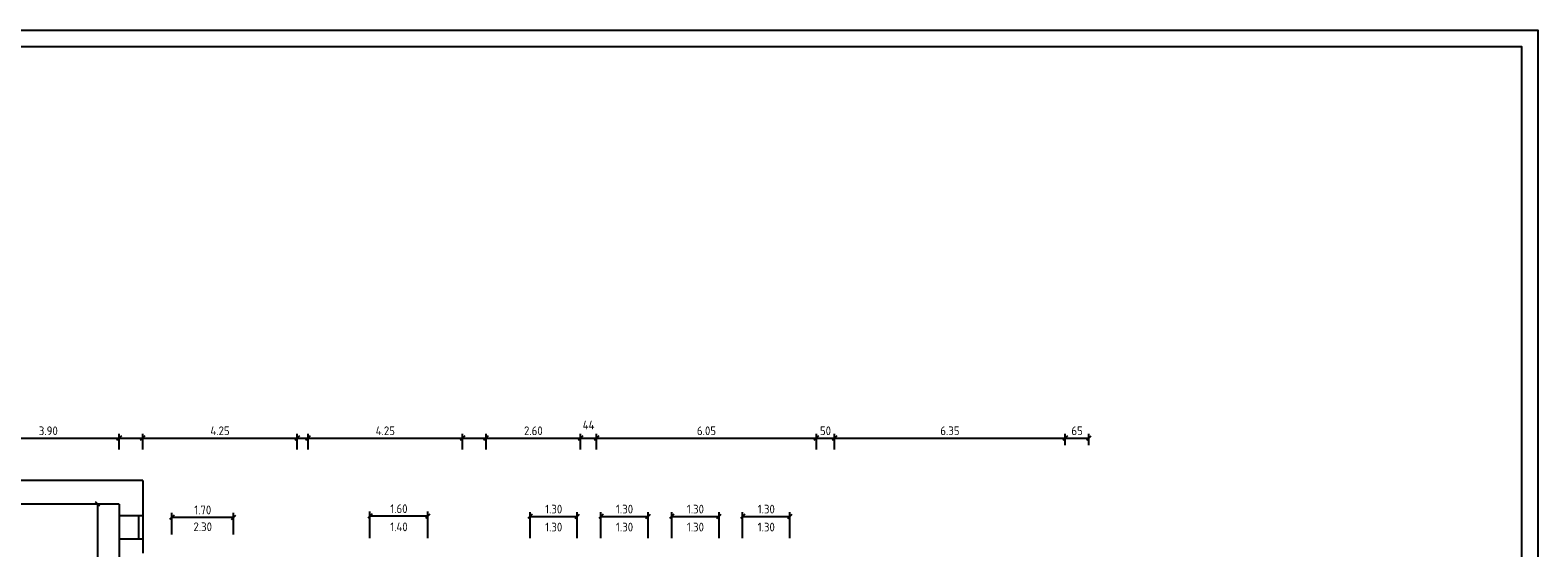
# Model space of a CAD drawing. Header units: metres. Extents: x 0 to 75, y 0 to 42.5.
# Tile 4 of 4: x 33.5 to 75, y 28.2 to 42.5. Entities that reach past the tile are written whole.
import ezdxf
from ezdxf.enums import TextEntityAlignment as Align

# ---------------------------------------------------------------- set-up
doc = ezdxf.new("R2010")
doc.units = ezdxf.units.M
doc.header["$LTSCALE"] = 0.015
doc.header["$PDMODE"] = 35
for name, color, linetype in [('BEM', 7, 'Continuous'), ('FENSTER', 4, 'Continuous'), ('RAHMEN', 7, 'Continuous'), ('WAND', 62, 'Continuous')]:
    doc.layers.add(name, color=color, linetype=linetype)
doc.styles.add('ISOCP', font='isocp.shx', dxfattribs={"height": 0.24})
doc.dimstyles.new('METER_2S', dxfattribs={"dimtxt": 0.24, "dimasz": 0.12, "dimexe": 0.12, "dimexo": 0.12, "dimgap": 0.08, "dimtad": 1, "dimdec": 0, "dimlfac": 100, "dimzin": 5, "dimdsep": 46, "dimtxsty": 'ISOCP', "dimblk1": 'OBLIQUE', "dimblk2": 'OBLIQUE', "dimsah": 1, "dimcen": 0, "dimclrd": 256, "dimclre": 256, "dimclrt": 256, "dimadec": 0, "dimazin": 0, "dimtfac": 1, "dimtdec": 0, "dimtofl": 0, "dimtmove": 2, "dimatfit": 3, "dimldrblk": 'DOT', "dimfxl": 0, "dimtolj": 1, "dimtzin": 0, "dimlwd": -1, "dimlwe": -1, "dimarcsym": 0})

# ---------------------------------------------------------------- blocks, each defined once
blk = doc.blocks.new('_OBLIQUE')
at = {"color": 0, "linetype": 'ByBlock'}
blk.add_line((-0.5, -0.5), (0.5, 0.5), dxfattribs=at)
blk = doc.blocks.new('*D21')
at = {"layer": 'BEM'}
for p, q in [((32.004, 30.957), (32.004, 31.391)), ((32.004, 31.271), (35.904, 31.271)), ((35.904, 30.957), (35.904, 31.391))]:
    blk.add_line(p, q, dxfattribs=at)
at = {"layer": 'DEFPOINTS', "color": 0}
for p in [(35.904, 31.271), (32.004, 30.837), (35.904, 30.837)]:
    blk.add_point(p, dxfattribs=at)
at = {"layer": 'BEM', "xscale": 0.12, "yscale": 0.12, "zscale": 0.12, "rotation": 180}
blk.add_blockref('_OBLIQUE', (32.004, 31.271), dxfattribs=at)
at = {"layer": 'BEM', "xscale": 0.12, "yscale": 0.12, "zscale": 0.12}
blk.add_blockref('_OBLIQUE', (35.904, 31.271), dxfattribs=at)
at = {"layer": 'BEM', "insert": (33.954, 31.471), "char_height": 0.24, "attachment_point": 5, "style": 'ISOCP'}
blk.add_mtext('\\A1;3.90', dxfattribs=at)
blk = doc.blocks.new('_Dot')
at = {"color": 0, "linetype": 'ByBlock', "lineweight": -2}
blk.add_line((-0.5, 0), (-1, 0), dxfattribs=at)
at = {"color": 0, "linetype": 'ByBlock', "const_width": 0.5}
blk.add_lwpolyline([(-0.25, 0, 1), (0.25, 0, 1)], format="xyb", close=True, dxfattribs=at)
blk = doc.blocks.new('*D22')
at = {"layer": 'BEM'}
for p, q in [((35.904, 30.957), (35.904, 31.391)), ((35.904, 31.271), (36.554, 31.271)), ((36.554, 30.957), (36.554, 31.391))]:
    blk.add_line(p, q, dxfattribs=at)
at = {"layer": 'DEFPOINTS', "color": 0}
for p in [(36.554, 31.271), (35.904, 30.837), (36.554, 30.837)]:
    blk.add_point(p, dxfattribs=at)
at = {"layer": 'BEM', "xscale": 0.12, "yscale": 0.12, "zscale": 0.12, "rotation": 180}
blk.add_blockref('_OBLIQUE', (35.904, 31.271), dxfattribs=at)
at = {"layer": 'BEM', "xscale": 0.12, "yscale": 0.12, "zscale": 0.12}
blk.add_blockref('_OBLIQUE', (36.554, 31.271), dxfattribs=at)
at = {"layer": 'BEM', "insert": (36.229, 31.471), "char_height": 0.24, "attachment_point": 5, "style": 'ISOCP'}
blk.add_mtext('\\A1;  ', dxfattribs=at)
blk = doc.blocks.new('*D23')
at = {"layer": 'BEM'}
for p, q in [((36.554, 30.957), (36.554, 31.391)), ((36.554, 31.271), (40.804, 31.271)), ((40.804, 30.957), (40.804, 31.391))]:
    blk.add_line(p, q, dxfattribs=at)
at = {"layer": 'DEFPOINTS', "color": 0}
for p in [(40.804, 31.271), (36.554, 30.837), (40.804, 30.837)]:
    blk.add_point(p, dxfattribs=at)
at = {"layer": 'BEM', "xscale": 0.12, "yscale": 0.12, "zscale": 0.12, "rotation": 180}
blk.add_blockref('_OBLIQUE', (36.554, 31.271), dxfattribs=at)
at = {"layer": 'BEM', "xscale": 0.12, "yscale": 0.12, "zscale": 0.12}
blk.add_blockref('_OBLIQUE', (40.804, 31.271), dxfattribs=at)
at = {"layer": 'BEM', "insert": (38.679, 31.471), "char_height": 0.24, "attachment_point": 5, "style": 'ISOCP'}
blk.add_mtext('\\A1;4.25', dxfattribs=at)
blk = doc.blocks.new('*D24')
at = {"layer": 'BEM'}
for p, q in [((40.804, 30.957), (40.804, 31.391)), ((40.804, 31.271), (41.104, 31.271)), ((41.104, 30.957), (41.104, 31.391))]:
    blk.add_line(p, q, dxfattribs=at)
at = {"layer": 'DEFPOINTS', "color": 0}
for p in [(41.104, 31.271), (40.804, 30.837), (41.104, 30.837)]:
    blk.add_point(p, dxfattribs=at)
at = {"layer": 'BEM', "xscale": 0.12, "yscale": 0.12, "zscale": 0.12, "rotation": 180}
blk.add_blockref('_OBLIQUE', (40.804, 31.271), dxfattribs=at)
at = {"layer": 'BEM', "xscale": 0.12, "yscale": 0.12, "zscale": 0.12}
blk.add_blockref('_OBLIQUE', (41.104, 31.271), dxfattribs=at)
at = {"layer": 'BEM', "insert": (40.954, 31.631), "char_height": 0.24, "attachment_point": 5, "style": 'ISOCP'}
blk.add_mtext('\\A1;   ', dxfattribs=at)
blk = doc.blocks.new('*D25')
at = {"layer": 'BEM'}
for p, q in [((41.104, 30.957), (41.104, 31.391)), ((41.104, 31.271), (45.354, 31.271)), ((45.354, 30.957), (45.354, 31.391))]:
    blk.add_line(p, q, dxfattribs=at)
at = {"layer": 'DEFPOINTS', "color": 0}
for p in [(45.354, 31.271), (41.104, 30.837), (45.354, 30.837)]:
    blk.add_point(p, dxfattribs=at)
at = {"layer": 'BEM', "xscale": 0.12, "yscale": 0.12, "zscale": 0.12, "rotation": 180}
blk.add_blockref('_OBLIQUE', (41.104, 31.271), dxfattribs=at)
at = {"layer": 'BEM', "xscale": 0.12, "yscale": 0.12, "zscale": 0.12}
blk.add_blockref('_OBLIQUE', (45.354, 31.271), dxfattribs=at)
at = {"layer": 'BEM', "insert": (43.229, 31.471), "char_height": 0.24, "attachment_point": 5, "style": 'ISOCP'}
blk.add_mtext('\\A1;4.25', dxfattribs=at)
blk = doc.blocks.new('*D26')
at = {"layer": 'BEM'}
for p, q in [((45.354, 30.957), (45.354, 31.391)), ((45.354, 31.271), (46.004, 31.271)), ((46.004, 30.957), (46.004, 31.391))]:
    blk.add_line(p, q, dxfattribs=at)
at = {"layer": 'DEFPOINTS', "color": 0}
for p in [(46.004, 31.271), (45.354, 30.837), (46.004, 30.837)]:
    blk.add_point(p, dxfattribs=at)
at = {"layer": 'BEM', "xscale": 0.12, "yscale": 0.12, "zscale": 0.12, "rotation": 180}
blk.add_blockref('_OBLIQUE', (45.354, 31.271), dxfattribs=at)
at = {"layer": 'BEM', "xscale": 0.12, "yscale": 0.12, "zscale": 0.12}
blk.add_blockref('_OBLIQUE', (46.004, 31.271), dxfattribs=at)
at = {"layer": 'BEM', "insert": (45.679, 31.471), "char_height": 0.24, "attachment_point": 5, "style": 'ISOCP'}
blk.add_mtext('\\A1;  ', dxfattribs=at)
blk = doc.blocks.new('*D27')
at = {"layer": 'BEM'}
for p, q in [((46.004, 30.957), (46.004, 31.391)), ((46.004, 31.271), (48.604, 31.271)), ((48.604, 30.957), (48.604, 31.391))]:
    blk.add_line(p, q, dxfattribs=at)
at = {"layer": 'DEFPOINTS', "color": 0}
for p in [(48.604, 31.271), (46.004, 30.837), (48.604, 30.837)]:
    blk.add_point(p, dxfattribs=at)
at = {"layer": 'BEM', "xscale": 0.12, "yscale": 0.12, "zscale": 0.12, "rotation": 180}
blk.add_blockref('_OBLIQUE', (46.004, 31.271), dxfattribs=at)
at = {"layer": 'BEM', "xscale": 0.12, "yscale": 0.12, "zscale": 0.12}
blk.add_blockref('_OBLIQUE', (48.604, 31.271), dxfattribs=at)
at = {"layer": 'BEM', "insert": (47.304, 31.471), "char_height": 0.24, "attachment_point": 5, "style": 'ISOCP'}
blk.add_mtext('\\A1;2.60', dxfattribs=at)
blk = doc.blocks.new('*D28')
at = {"layer": 'BEM'}
for p, q in [((48.604, 30.957), (48.604, 31.391)), ((48.604, 31.271), (49.044, 31.271)), ((49.044, 30.957), (49.044, 31.391))]:
    blk.add_line(p, q, dxfattribs=at)
at = {"layer": 'DEFPOINTS', "color": 0}
for p in [(49.044, 31.271), (48.604, 30.837), (49.044, 30.837)]:
    blk.add_point(p, dxfattribs=at)
at = {"layer": 'BEM', "xscale": 0.12, "yscale": 0.12, "zscale": 0.12, "rotation": 180}
blk.add_blockref('_OBLIQUE', (48.604, 31.271), dxfattribs=at)
at = {"layer": 'BEM', "xscale": 0.12, "yscale": 0.12, "zscale": 0.12}
blk.add_blockref('_OBLIQUE', (49.044, 31.271), dxfattribs=at)
at = {"layer": 'BEM', "insert": (48.824, 31.631), "char_height": 0.24, "attachment_point": 5, "style": 'ISOCP'}
blk.add_mtext('\\A1;44', dxfattribs=at)
blk = doc.blocks.new('*D29')
at = {"layer": 'BEM'}
for p, q in [((49.044, 30.957), (49.044, 31.391)), ((49.044, 31.271), (55.094, 31.271)), ((55.094, 30.957), (55.094, 31.391))]:
    blk.add_line(p, q, dxfattribs=at)
at = {"layer": 'DEFPOINTS', "color": 0}
for p in [(55.094, 31.271), (49.044, 30.837), (55.094, 30.837)]:
    blk.add_point(p, dxfattribs=at)
at = {"layer": 'BEM', "xscale": 0.12, "yscale": 0.12, "zscale": 0.12, "rotation": 180}
blk.add_blockref('_OBLIQUE', (49.044, 31.271), dxfattribs=at)
at = {"layer": 'BEM', "xscale": 0.12, "yscale": 0.12, "zscale": 0.12}
blk.add_blockref('_OBLIQUE', (55.094, 31.271), dxfattribs=at)
at = {"layer": 'BEM', "insert": (52.069, 31.471), "char_height": 0.24, "attachment_point": 5, "style": 'ISOCP'}
blk.add_mtext('\\A1;6.05', dxfattribs=at)
blk = doc.blocks.new('*D30')
at = {"layer": 'BEM'}
for p, q in [((55.094, 30.957), (55.094, 31.391)), ((55.094, 31.271), (55.594, 31.271)), ((55.594, 30.957), (55.594, 31.391))]:
    blk.add_line(p, q, dxfattribs=at)
at = {"layer": 'DEFPOINTS', "color": 0}
for p in [(55.594, 31.271), (55.094, 30.837), (55.594, 30.837)]:
    blk.add_point(p, dxfattribs=at)
at = {"layer": 'BEM', "xscale": 0.12, "yscale": 0.12, "zscale": 0.12, "rotation": 180}
blk.add_blockref('_OBLIQUE', (55.094, 31.271), dxfattribs=at)
at = {"layer": 'BEM', "xscale": 0.12, "yscale": 0.12, "zscale": 0.12}
blk.add_blockref('_OBLIQUE', (55.594, 31.271), dxfattribs=at)
at = {"layer": 'BEM', "insert": (55.344, 31.471), "char_height": 0.24, "attachment_point": 5, "style": 'ISOCP'}
blk.add_mtext('\\A1;50', dxfattribs=at)
blk = doc.blocks.new('*D31')
at = {"layer": 'BEM'}
for p, q in [((55.594, 31.077), (55.594, 31.391)), ((55.594, 31.271), (61.944, 31.271)), ((61.944, 31.077), (61.944, 31.391))]:
    blk.add_line(p, q, dxfattribs=at)
at = {"layer": 'DEFPOINTS', "color": 0}
for p in [(61.944, 31.271), (55.594, 30.957), (61.944, 30.957)]:
    blk.add_point(p, dxfattribs=at)
at = {"layer": 'BEM', "xscale": 0.12, "yscale": 0.12, "zscale": 0.12, "rotation": 180}
blk.add_blockref('_OBLIQUE', (55.594, 31.271), dxfattribs=at)
at = {"layer": 'BEM', "xscale": 0.12, "yscale": 0.12, "zscale": 0.12}
blk.add_blockref('_OBLIQUE', (61.944, 31.271), dxfattribs=at)
at = {"layer": 'BEM', "insert": (58.769, 31.471), "char_height": 0.24, "attachment_point": 5, "style": 'ISOCP'}
blk.add_mtext('\\A1;6.35', dxfattribs=at)
blk = doc.blocks.new('*D32')
at = {"layer": 'BEM'}
for p, q in [((61.944, 31.077), (61.944, 31.391)), ((61.944, 31.271), (62.594, 31.271)), ((62.594, 31.077), (62.594, 31.391))]:
    blk.add_line(p, q, dxfattribs=at)
at = {"layer": 'DEFPOINTS', "color": 0}
for p in [(62.594, 31.271), (61.944, 30.957), (62.594, 30.957)]:
    blk.add_point(p, dxfattribs=at)
at = {"layer": 'BEM', "xscale": 0.12, "yscale": 0.12, "zscale": 0.12, "rotation": 180}
blk.add_blockref('_OBLIQUE', (61.944, 31.271), dxfattribs=at)
at = {"layer": 'BEM', "xscale": 0.12, "yscale": 0.12, "zscale": 0.12}
blk.add_blockref('_OBLIQUE', (62.594, 31.271), dxfattribs=at)
at = {"layer": 'BEM', "insert": (62.269, 31.471), "char_height": 0.24, "attachment_point": 5, "style": 'ISOCP'}
blk.add_mtext('\\A1;65', dxfattribs=at)
blk = doc.blocks.new('*D36')
at = {"layer": 'BEM'}
for p, q in [((37.354, 28.612), (37.354, 29.212)), ((37.354, 29.092), (39.054, 29.092)), ((39.054, 28.612), (39.054, 29.212))]:
    blk.add_line(p, q, dxfattribs=at)
at = {"layer": 'DEFPOINTS', "color": 0}
for p in [(39.054, 29.092), (37.354, 28.492), (39.054, 28.492)]:
    blk.add_point(p, dxfattribs=at)
at = {"layer": 'BEM', "xscale": 0.12, "yscale": 0.12, "zscale": 0.12, "rotation": 180}
blk.add_blockref('_OBLIQUE', (37.354, 29.092), dxfattribs=at)
at = {"layer": 'BEM', "xscale": 0.12, "yscale": 0.12, "zscale": 0.12}
blk.add_blockref('_OBLIQUE', (39.054, 29.092), dxfattribs=at)
at = {"layer": 'BEM', "insert": (38.204, 29.292), "char_height": 0.24, "attachment_point": 5, "style": 'ISOCP'}
blk.add_mtext('\\A1;1.70', dxfattribs=at)
blk = doc.blocks.new('*D42')
at = {"layer": 'BEM'}
for p, q in [((35.478, 29.454), (35.19, 29.454)), ((35.31, 29.454), (35.31, 22.854)), ((35.478, 22.854), (35.19, 22.854))]:
    blk.add_line(p, q, dxfattribs=at)
at = {"layer": 'DEFPOINTS', "color": 0}
for p in [(35.598, 29.454), (35.31, 22.854), (35.598, 22.854)]:
    blk.add_point(p, dxfattribs=at)
at = {"layer": 'BEM', "xscale": 0.12, "yscale": 0.12, "zscale": 0.12}
for p, rotation in [((35.31, 29.454), 90), ((35.31, 22.854), 270)]:
    blk.add_blockref('_OBLIQUE', p, dxfattribs=dict(at, rotation=rotation))
at = {"layer": 'BEM', "insert": (35.11, 26.154), "char_height": 0.24, "attachment_point": 5, "rotation": 90, "style": 'ISOCP'}
blk.add_mtext('\\A1;6.60', dxfattribs=at)
blk = doc.blocks.new('*D55')
at = {"layer": 'BEM'}
for p, q in [((42.804, 28.512), (42.804, 29.246)), ((42.804, 29.126), (44.404, 29.126)), ((44.404, 28.512), (44.404, 29.246))]:
    blk.add_line(p, q, dxfattribs=at)
at = {"layer": 'DEFPOINTS', "color": 0}
for p in [(44.404, 29.126), (42.804, 28.392), (44.404, 28.392)]:
    blk.add_point(p, dxfattribs=at)
at = {"layer": 'BEM', "xscale": 0.12, "yscale": 0.12, "zscale": 0.12, "rotation": 180}
blk.add_blockref('_OBLIQUE', (42.804, 29.126), dxfattribs=at)
at = {"layer": 'BEM', "xscale": 0.12, "yscale": 0.12, "zscale": 0.12}
blk.add_blockref('_OBLIQUE', (44.404, 29.126), dxfattribs=at)
at = {"layer": 'BEM', "insert": (43.604, 29.326), "char_height": 0.24, "attachment_point": 5, "style": 'ISOCP'}
blk.add_mtext('\\A1;1.60', dxfattribs=at)
blk = doc.blocks.new('*D56')
at = {"layer": 'BEM'}
for p, q in [((47.214, 28.512), (47.214, 29.235)), ((47.214, 29.115), (48.514, 29.115)), ((48.514, 28.512), (48.514, 29.235))]:
    blk.add_line(p, q, dxfattribs=at)
at = {"layer": 'DEFPOINTS', "color": 0}
for p in [(48.514, 29.115), (47.214, 28.392), (48.514, 28.392)]:
    blk.add_point(p, dxfattribs=at)
at = {"layer": 'BEM', "xscale": 0.12, "yscale": 0.12, "zscale": 0.12, "rotation": 180}
blk.add_blockref('_OBLIQUE', (47.214, 29.115), dxfattribs=at)
at = {"layer": 'BEM', "xscale": 0.12, "yscale": 0.12, "zscale": 0.12}
blk.add_blockref('_OBLIQUE', (48.514, 29.115), dxfattribs=at)
at = {"layer": 'BEM', "insert": (47.864, 29.315), "char_height": 0.24, "attachment_point": 5, "style": 'ISOCP'}
blk.add_mtext('\\A1;1.30', dxfattribs=at)
blk = doc.blocks.new('*D57')
at = {"layer": 'BEM'}
for p, q in [((49.164, 28.512), (49.164, 29.235)), ((49.164, 29.115), (50.464, 29.115)), ((50.464, 28.512), (50.464, 29.235))]:
    blk.add_line(p, q, dxfattribs=at)
at = {"layer": 'DEFPOINTS', "color": 0}
for p in [(50.464, 29.115), (49.164, 28.392), (50.464, 28.392)]:
    blk.add_point(p, dxfattribs=at)
at = {"layer": 'BEM', "xscale": 0.12, "yscale": 0.12, "zscale": 0.12, "rotation": 180}
blk.add_blockref('_OBLIQUE', (49.164, 29.115), dxfattribs=at)
at = {"layer": 'BEM', "xscale": 0.12, "yscale": 0.12, "zscale": 0.12}
blk.add_blockref('_OBLIQUE', (50.464, 29.115), dxfattribs=at)
at = {"layer": 'BEM', "insert": (49.814, 29.315), "char_height": 0.24, "attachment_point": 5, "style": 'ISOCP'}
blk.add_mtext('\\A1;1.30', dxfattribs=at)
blk = doc.blocks.new('*D58')
at = {"layer": 'BEM'}
for p, q in [((51.114, 28.512), (51.114, 29.235)), ((51.114, 29.115), (52.414, 29.115)), ((52.414, 28.512), (52.414, 29.235))]:
    blk.add_line(p, q, dxfattribs=at)
at = {"layer": 'DEFPOINTS', "color": 0}
for p in [(52.414, 29.115), (51.114, 28.392), (52.414, 28.392)]:
    blk.add_point(p, dxfattribs=at)
at = {"layer": 'BEM', "xscale": 0.12, "yscale": 0.12, "zscale": 0.12, "rotation": 180}
blk.add_blockref('_OBLIQUE', (51.114, 29.115), dxfattribs=at)
at = {"layer": 'BEM', "xscale": 0.12, "yscale": 0.12, "zscale": 0.12}
blk.add_blockref('_OBLIQUE', (52.414, 29.115), dxfattribs=at)
at = {"layer": 'BEM', "insert": (51.764, 29.315), "char_height": 0.24, "attachment_point": 5, "style": 'ISOCP'}
blk.add_mtext('\\A1;1.30', dxfattribs=at)
blk = doc.blocks.new('*D59')
at = {"layer": 'BEM'}
for p, q in [((53.064, 28.512), (53.064, 29.235)), ((53.064, 29.115), (54.364, 29.115)), ((54.364, 28.512), (54.364, 29.235))]:
    blk.add_line(p, q, dxfattribs=at)
at = {"layer": 'DEFPOINTS', "color": 0}
for p in [(54.364, 29.115), (53.064, 28.392), (54.364, 28.392)]:
    blk.add_point(p, dxfattribs=at)
at = {"layer": 'BEM', "xscale": 0.12, "yscale": 0.12, "zscale": 0.12, "rotation": 180}
blk.add_blockref('_OBLIQUE', (53.064, 29.115), dxfattribs=at)
at = {"layer": 'BEM', "xscale": 0.12, "yscale": 0.12, "zscale": 0.12}
blk.add_blockref('_OBLIQUE', (54.364, 29.115), dxfattribs=at)
at = {"layer": 'BEM', "insert": (53.714, 29.315), "char_height": 0.24, "attachment_point": 5, "style": 'ISOCP'}
blk.add_mtext('\\A1;1.30', dxfattribs=at)

msp = doc.modelspace()

# ---------------------------------------------------------------- linework, layer by layer
at = {"layer": 'FENSTER'}
for p, q in [((35.904, 29.134), (35.904, 28.484)), ((36.434, 29.134), (36.434, 28.484)), ((36.554, 29.134), (36.554, 28.484))]:
    msp.add_line(p, q, dxfattribs=at)
at = {"layer": 'RAHMEN'}
for points in [[(74.95, 0), (0, 0), (0, 42.5), (74.95, 42.5)], [(74.5, 0.45), (2, 0.45), (2, 42.05), (74.5, 42.05)]]:
    msp.add_lwpolyline(points, close=True, dxfattribs=at)
at = {"layer": 'WAND'}
for p, q in [((36.554, 30.104), (31.354, 30.104)), ((36.554, 30.104), (36.554, 29.134)), ((35.904, 29.454), (32.004, 29.454)), ((35.904, 29.454), (35.904, 29.134)), ((36.554, 29.134), (35.904, 29.134)), ((36.554, 28.484), (35.904, 28.484)), ((35.904, 28.484), (35.904, 22.854)), ((36.554, 28.484), (36.554, 28.104))]:
    msp.add_line(p, q, dxfattribs=at)

# ---------------------------------------------------------------- texts
at = {"layer": 'BEM', "style": 'ISOCP'}
for s, p in [('2.30', (38.204, 28.829)), ('1.40', (43.604, 28.827)), ('1.30', (47.864, 28.821)), ('1.30', (49.814, 28.821)), ('1.30', (51.764, 28.821)), ('1.30', (53.714, 28.821))]:
    msp.add_text(s, height=0.24, dxfattribs=at).set_placement(p, align=Align.MIDDLE)

# ---------------------------------------------------------------- dimensions: what is measured, and where the dimension line sits
at = {"layer": 'BEM'}
for base, p1, p2, picture, middle in [((35.904, 31.271), (32.004, 30.837), (35.904, 30.837), '*D21', (33.954, 31.471)), ((40.804, 31.271), (36.554, 30.837), (40.804, 30.837), '*D23', (38.679, 31.471)), ((45.354, 31.271), (41.104, 30.837), (45.354, 30.837), '*D25', (43.229, 31.471)), ((48.604, 31.271), (46.004, 30.837), (48.604, 30.837), '*D27', (47.304, 31.471)), ((55.094, 31.271), (49.044, 30.837), (55.094, 30.837), '*D29', (52.069, 31.471)), ((61.944, 31.271), (55.594, 30.957), (61.944, 30.957), '*D31', (58.769, 31.471)), ((44.404, 29.126), (42.804, 28.392), (44.404, 28.392), '*D55', (43.604, 29.326)), ((48.514, 29.115), (47.214, 28.392), (48.514, 28.392), '*D56', (47.864, 29.315)), ((50.464, 29.115), (49.164, 28.392), (50.464, 28.392), '*D57', (49.814, 29.315)), ((52.414, 29.115), (51.114, 28.392), (52.414, 28.392), '*D58', (51.764, 29.315)), ((54.364, 29.115), (53.064, 28.392), (54.364, 28.392), '*D59', (53.714, 29.315)), ((39.054, 29.092), (37.354, 28.492), (39.054, 28.492), '*D36', (38.204, 29.292))]:
    dim = msp.add_linear_dim(base=base, p1=p1, p2=p2, dimstyle='METER_2S', override={"dimdec": 2, "dimlfac": 1}, dxfattribs=at)
    dim.commit()
    dim.dimension.update_dxf_attribs({"geometry": picture, "text_midpoint": middle})
for base, p1, p2, text, picture, middle in [((41.104, 31.271), (40.804, 30.837), (41.104, 30.837), '   ', '*D24', (40.954, 31.631)), ((36.554, 31.271), (35.904, 30.837), (36.554, 30.837), '  ', '*D22', (36.229, 31.471)), ((46.004, 31.271), (45.354, 30.837), (46.004, 30.837), '  ', '*D26', (45.679, 31.471))]:
    dim = msp.add_linear_dim(base=base, p1=p1, p2=p2, text=text, dimstyle='METER_2S', dxfattribs=at)
    dim.commit()
    dim.dimension.update_dxf_attribs({"geometry": picture, "text_midpoint": middle})
for base, p1, p2, picture, middle in [((49.044, 31.271), (48.604, 30.837), (49.044, 30.837), '*D28', (48.824, 31.631)), ((55.594, 31.271), (55.094, 30.837), (55.594, 30.837), '*D30', (55.344, 31.471)), ((62.594, 31.271), (61.944, 30.957), (62.594, 30.957), '*D32', (62.269, 31.471))]:
    dim = msp.add_linear_dim(base=base, p1=p1, p2=p2, dimstyle='METER_2S', dxfattribs=at)
    dim.commit()
    dim.dimension.update_dxf_attribs({"geometry": picture, "text_midpoint": middle})
dim = msp.add_linear_dim(base=(35.31, 22.854), p1=(35.598, 29.454), p2=(35.598, 22.854), angle=90, dimstyle='METER_2S', override={"dimdec": 2, "dimlfac": 1}, dxfattribs=at)
dim.commit()
dim.dimension.update_dxf_attribs({"geometry": '*D42', "text_midpoint": (35.11, 26.154)})

doc.saveas('drawing.dxf')
